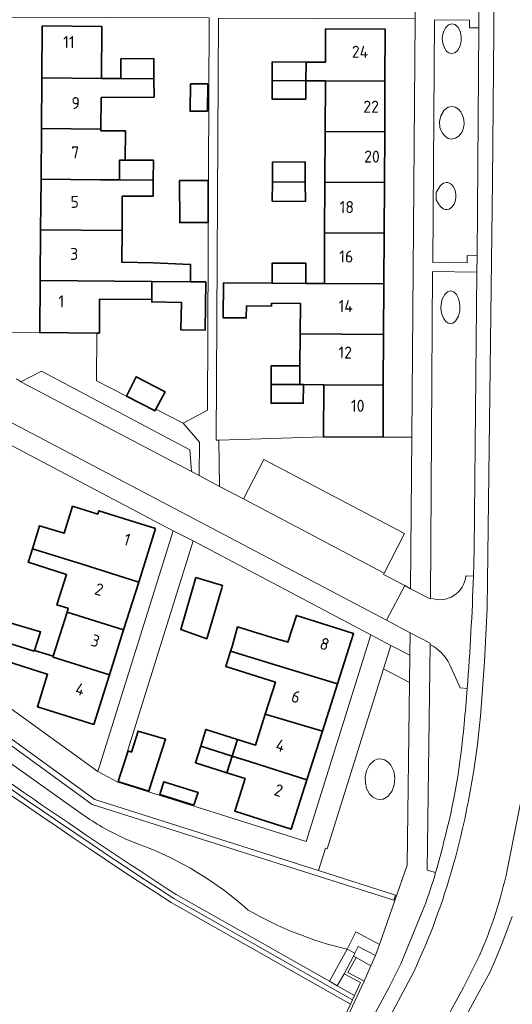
# Model space of a CAD drawing. Extents: x 150256 to 156914, y 461459 to 469481.
# Tile 236 of 256: x 154389 to 154445, y 463780 to 463891. Entities that reach past the tile are written whole.
import ezdxf
from ezdxf.enums import TextEntityAlignment as Align

# ---------------------------------------------------------------- set-up
doc = ezdxf.new("R2010")
doc.units = 0
doc.header["$LTSCALE"] = 0.75
for name, color, linetype, lineweight in [('B-RO-GR-BEPLANTING_CULTUUR_BODEMBEDEKKER-GV', 251, 'CONTINUOUS', 18), ('B-RO-GR-BEPLANTING_CULTUUR_HEESTERS-GV', 251, 'CONTINUOUS', 18), ('B-RO-IE-TERREINAFSCHEIDING_KUNSTMATIG_HEKWERK-G', 251, 'IE-TERREINAFSCHEIDING-KUNSTMATIG', 18), ('B-RO-IE-TERREINAFSCHEIDING_KUNSTMATIG_MUUR-GV', 251, 'CONTINUOUS', 18), ('B-RO-OG-BEBOUWING-GV', 6, 'CONTINUOUS', 35), ('B-RO-OG-BEBOUWING-T18', 1, 'CONTINUOUS', 18), ('B-RO-OG-TERREIN_CULTUURSCHEIDING-GV', 251, 'CONTINUOUS', 18), ('B-RO-OG-WATER-GV', 251, 'CONTINUOUS', 18), ('B-RO-OG-WATER_SLOOT-GV', 251, 'CONTINUOUS', 18), ('B-RO-VH-VERHARDING_ASFALT-GV', 251, 'CONTINUOUS', 18), ('B-RO-VH-VERHARDING_BEDRIJFSVLOERPLAAT-GV', 251, 'CONTINUOUS', 18), ('B-RO-VH-VERHARDING_BETON-GV', 251, 'CONTINUOUS', 18), ('B-RO-VH-VERHARDING_BETONSTRAATSTEEN-GV', 251, 'CONTINUOUS', 18), ('B-RO-VH-VERHARDING_TEGEL-GV', 251, 'CONTINUOUS', 18)]:
    doc.layers.add(name, color=color, linetype=linetype, lineweight=lineweight)
doc.styles.add('NLCS-ISO-M200-T18', font='NLCS-ISO.ttf', dxfattribs={"height": 360})
doc.linetypes.add('IE-TERREINAFSCHEIDING-KUNSTMATIG', pattern='A,4,[82,NLCS.SHX,S=0.75,R=90,X=0,Y=0],4,-2', length=10)

msp = doc.modelspace()

# ---------------------------------------------------------------- linework, layer by layer
at = {"layer": 'B-RO-GR-BEPLANTING_CULTUUR_BODEMBEDEKKER-GV'}
for points in [[(154409.386, 463839.533), (154409.431, 463843.276), (154407.575, 463845.398), (154404.525, 463846.98), (154404.437, 463846.812), (154401.199, 463848.464), (154397.839, 463850.178), (154397.881, 463855.553), (154391.461, 463855.603), (154386.971, 463855.639), (154386.147, 463855.645)], [(154389.336, 463850.075), (154391.654, 463851.262), (154408.333, 463842.415), (154408.529, 463839.983), (154409.386, 463839.533)]]:
    msp.add_lwpolyline(points, dxfattribs=at)
msp.add_lwpolyline([(154388.804, 463850.415, 0.0228386), (154389.336, 463850.075)], format="xyb", dxfattribs=at)
msp.add_lwpolyline([(154430.189, 463828.521), (154430.119, 463828.389), (154432.506, 463827.126), (154433.173, 463826.779), (154433.301, 463843.832), (154430.065, 463843.85), (154423.381, 463843.886), (154411.587, 463843.496), (154411.655, 463838.293), (154414.388, 463836.887), (154416.673, 463841.321), (154432.471, 463833.009)], close=True, dxfattribs=at)
at = {"layer": 'B-RO-GR-BEPLANTING_CULTUUR_HEESTERS-GV'}
msp.add_lwpolyline([(154427.047, 463785.27), (154428.712, 463784.362), (154429.203, 463785.499), (154427.28, 463786.506), (154426.884, 463785.772), (154426.757, 463785.427)], close=True, dxfattribs=at)
at = {"layer": 'B-RO-IE-TERREINAFSCHEIDING_KUNSTMATIG_HEKWERK-G'}
for points in [[(154391.461, 463855.603), (154386.971, 463855.639)], [(154401.199, 463848.464), (154397.839, 463850.178), (154397.881, 463855.553)], [(154411.587, 463843.496), (154423.381, 463843.886)]]:
    msp.add_lwpolyline(points, dxfattribs=at)
at = {"layer": 'B-RO-IE-TERREINAFSCHEIDING_KUNSTMATIG_MUUR-GV'}
for points in [[(154349.053, 463832.8, 0.0251523), (154406.229, 463791.458)], [(154406.528, 463791.919, -0.025154), (154349.401, 463833.226)]]:
    msp.add_lwpolyline(points, format="xyb", dxfattribs=at)
for points in [[(154375.925, 463818.079), (154397.368, 463802.513), (154431.279, 463791.743), (154431.459, 463792.31), (154422.799, 463795.06), (154397.64, 463803.051), (154378.188, 463817.172)], [(154406.229, 463791.458), (154426.395, 463780.031), (154426.629, 463780.53), (154406.528, 463791.919)]]:
    msp.add_lwpolyline(points, dxfattribs=at)
msp.add_lwpolyline([(154426.395, 463780.031), (154423.832, 463774.57), (154424.204, 463774.362), (154424.4, 463774.711), (154424.422, 463774.751), (154424.309, 463774.804), (154427.951, 463782.604), (154426.124, 463783.589), (154427.047, 463785.27), (154426.757, 463785.427), (154425.686, 463783.462), (154427.533, 463782.457), (154426.855, 463781.011), (154426.629, 463780.53)], close=True, dxfattribs=at)
at = {"layer": 'B-RO-OG-BEBOUWING-GV'}
for points in [[(154398.383, 463884.205), (154398.429, 463890.06), (154391.732, 463890.112), (154391.686, 463884.258)], [(154421.404, 463886.034), (154421.392, 463883.942), (154423.578, 463883.93), (154430.285, 463883.893), (154430.317, 463889.737), (154423.607, 463889.774), (154423.588, 463886.022)], [(154404.305, 463884.158), (154404.279, 463886.432), (154400.577, 463886.405), (154400.575, 463884.188)], [(154421.392, 463883.942), (154421.404, 463886.034), (154417.604, 463886.055), (154417.592, 463883.963)], [(154398.367, 463882.055), (154404.319, 463882.093), (154404.305, 463884.158), (154400.575, 463884.188), (154398.383, 463884.205), (154391.686, 463884.258), (154391.641, 463878.558), (154398.339, 463878.505)], [(154421.381, 463881.85), (154421.392, 463883.942), (154417.592, 463883.963), (154417.581, 463881.871)], [(154423.578, 463883.93), (154423.55, 463878.23), (154430.254, 463878.193), (154430.285, 463883.893)], [(154410.347, 463883.578), (154408.428, 463883.578), (154408.36, 463880.51), (154410.32, 463880.524)], [(154398.295, 463872.805), (154400.424, 463872.789), (154400.442, 463875.02), (154401.062, 463875.015), (154401.088, 463878.298), (154398.338, 463878.319), (154398.339, 463878.505), (154391.641, 463878.558), (154391.597, 463872.858)], [(154430.254, 463878.193), (154423.55, 463878.23), (154423.522, 463872.53), (154430.222, 463872.493)], [(154404.221, 463872.759), (154404.239, 463874.99), (154401.062, 463875.015), (154400.442, 463875.02), (154400.424, 463872.789)], [(154417.627, 463872.562), (154421.315, 463872.542), (154421.302, 463874.803), (154417.653, 463874.777)], [(154400.424, 463872.789), (154398.295, 463872.805), (154391.597, 463872.858), (154391.552, 463867.158), (154400.715, 463867.086), (154400.727, 463870.972), (154404.207, 463870.945), (154404.221, 463872.759)], [(154410.399, 463867.985), (154410.38, 463872.716), (154407.174, 463872.702), (154407.193, 463867.972)], [(154421.315, 463872.542), (154417.627, 463872.562), (154417.612, 463870.385), (154421.328, 463870.371)], [(154423.522, 463872.53), (154423.494, 463866.83), (154430.191, 463866.793), (154430.222, 463872.493)], [(154391.552, 463867.158), (154391.507, 463861.458), (154404.051, 463861.36), (154408.404, 463861.325), (154408.427, 463863.279), (154408.372, 463863.28), (154404.204, 463863.47), (154400.704, 463863.511), (154400.715, 463867.086)], [(154423.466, 463861.13), (154430.16, 463861.093), (154430.191, 463866.793), (154423.494, 463866.83)], [(154417.591, 463861.162), (154421.395, 463861.141), (154421.367, 463863.401), (154417.583, 463863.405)], [(154391.507, 463861.458), (154391.461, 463855.603), (154397.881, 463855.553), (154398.161, 463855.551), (154398.19, 463859.372), (154404.049, 463859.327), (154404.049, 463861.238), (154404.051, 463861.36)], [(154404.049, 463859.327), (154404.049, 463859.061), (154407.38, 463859.006), (154407.328, 463855.905), (154410.048, 463855.859), (154410.123, 463861.312), (154408.404, 463861.325), (154404.051, 463861.36), (154404.049, 463861.238)], [(154414.716, 463858.609), (154417.527, 463858.59), (154417.53, 463858.901), (154420.797, 463858.868), (154420.762, 463855.445), (154430.129, 463855.394), (154430.16, 463861.093), (154423.466, 463861.13), (154421.395, 463861.141), (154417.591, 463861.162), (154412.105, 463861.192), (154412.089, 463857.245), (154414.691, 463857.245)], [(154430.098, 463849.694), (154430.129, 463855.394), (154420.762, 463855.445), (154420.725, 463851.844), (154420.714, 463849.745), (154421.111, 463849.743), (154423.409, 463849.73)], [(154420.714, 463849.745), (154420.725, 463851.844), (154417.495, 463851.877), (154417.483, 463849.763)], [(154401.199, 463848.464), (154404.437, 463846.812), (154404.525, 463846.98), (154405.552, 463848.95), (154402.3, 463850.641)], [(154420.714, 463849.745), (154417.483, 463849.763), (154417.472, 463847.649), (154421.1, 463847.649), (154421.111, 463849.743)], [(154430.098, 463849.694), (154423.409, 463849.73), (154423.381, 463843.886), (154430.065, 463843.85)], [(154404.474, 463833.559), (154398.105, 463835.561), (154397.987, 463835.184), (154395.144, 463836.055), (154394.216, 463833.027), (154391.443, 463833.876), (154391.349, 463833.596), (154390.623, 463831.278), (154394.174, 463830.167), (154396.216, 463829.528), (154402.581, 463827.537)], [(154390.623, 463831.278), (154390.172, 463829.836), (154390.148, 463829.76), (154394.469, 463828.389), (154393.36, 463824.957), (154394.603, 463824.578), (154394.66, 463824.56), (154394.527, 463824.137), (154400.887, 463822.146), (154402.581, 463827.537), (154396.216, 463829.528), (154394.174, 463830.167)], [(154409.028, 463828.03), (154407.306, 463822.185), (154410.243, 463821.145), (154411.929, 463826.853), (154412.014, 463827.139)], [(154392.976, 463819.184), (154392.947, 463819.09), (154399.298, 463817.093), (154400.887, 463822.146), (154394.527, 463824.137)], [(154387.416, 463821.024), (154387.36, 463820.846), (154390.824, 463819.757), (154390.849, 463819.834), (154391.552, 463821.915), (154387.984, 463822.969)], [(154412.925, 463819.748), (154416.468, 463818.669), (154418.516, 463818.045), (154424.935, 463816.09), (154426.728, 463821.747), (154420.317, 463823.779), (154419.37, 463820.764), (154419.299, 463820.787), (154417.947, 463821.193), (154416.488, 463821.625), (154413.704, 463822.491), (154413.095, 463820.282)], [(154387.416, 463821.024), (154385.308, 463821.673), (154384.767, 463819.565), (154392.28, 463817.185), (154392.344, 463817.165), (154391.198, 463813.506), (154397.544, 463811.512), (154399.298, 463817.093), (154392.947, 463819.09), (154392.976, 463819.184), (154390.849, 463819.834), (154390.824, 463819.757), (154387.36, 463820.846)], [(154416.827, 463812.665), (154423.247, 463810.763), (154424.935, 463816.09), (154418.516, 463818.045), (154416.468, 463818.669), (154412.925, 463819.748), (154412.379, 463818.031), (154417.958, 463816.268)], [(154423.247, 463810.763), (154416.827, 463812.665), (154415.733, 463809.181), (154413.692, 463809.828), (154413.102, 463807.949), (154415.143, 463807.302), (154421.51, 463805.284)], [(154401.415, 463808.534), (154401.406, 463808.537), (154400.593, 463806.044), (154400.283, 463805.093), (154400.28, 463805.084), (154400.332, 463805.068), (154403.727, 463804.006), (154404.04, 463804.988), (154405.605, 463809.84), (154402.524, 463810.76), (154401.767, 463808.408)], [(154409.556, 463809.073), (154413.102, 463807.949), (154413.692, 463809.828), (154410.146, 463810.952)], [(154409.556, 463809.073), (154408.966, 463807.193), (154412.512, 463806.069), (154413.102, 463807.949)], [(154421.51, 463805.284), (154415.143, 463807.302), (154413.102, 463807.949), (154412.512, 463806.069), (154414.553, 463805.422), (154413.505, 463802.086), (154413.396, 463801.74), (154419.749, 463799.726)], [(154408.785, 463802.435), (154409.123, 463803.429), (154409.272, 463803.868), (154405.407, 463805.057), (154405.262, 463804.613), (154404.948, 463803.639)]]:
    msp.add_lwpolyline(points, close=True, dxfattribs=at)
at = {"layer": 'B-RO-OG-TERREIN_CULTUURSCHEIDING-GV'}
for points in [[(154440.642, 463864.246), (154440.828, 463889.891), (154439.795, 463889.885), (154439.792, 463890.741), (154435.867, 463890.794), (154435.658, 463863.484), (154439.536, 463863.463), (154439.54, 463864.269)], [(154436.731, 463888.697), (154436.785, 463888.164), (154436.94, 463887.707), (154437.181, 463887.304), (154437.42, 463887.097), (154437.799, 463886.989), (154438.146, 463887.078), (154438.486, 463887.382), (154438.753, 463887.882), (154438.855, 463888.386), (154438.868, 463888.818), (154438.816, 463889.201), (154438.705, 463889.594), (154438.516, 463889.943), (154438.17, 463890.254), (154437.807, 463890.361), (154437.414, 463890.241), (154437.085, 463889.904), (154436.822, 463889.342), (154436.77, 463889.012)], [(154436.731, 463888.697), (154436.77, 463889.012), (154436.822, 463889.342), (154437.085, 463889.904), (154437.414, 463890.241), (154437.807, 463890.361), (154438.17, 463890.254), (154438.516, 463889.943), (154438.705, 463889.594), (154438.816, 463889.201), (154438.868, 463888.818), (154438.855, 463888.386), (154438.753, 463887.882), (154438.486, 463887.382), (154438.146, 463887.078), (154437.799, 463886.989), (154437.42, 463887.097), (154437.181, 463887.304), (154436.94, 463887.707), (154436.785, 463888.164)], [(154437.783, 463877.373), (154438.207, 463877.463), (154438.644, 463877.749), (154438.954, 463878.174), (154439.123, 463878.638), (154439.194, 463879.109), (154439.156, 463879.557), (154439.057, 463879.967), (154438.813, 463880.442), (154438.559, 463880.758), (154438.182, 463880.977), (154437.798, 463881.04), (154437.407, 463880.965), (154436.937, 463880.622), (154436.559, 463879.982), (154436.428, 463879.35), (154436.475, 463878.676), (154436.73, 463878.065), (154437.078, 463877.674), (154437.397, 463877.448)], [(154437.783, 463877.373), (154437.397, 463877.448), (154437.078, 463877.674), (154436.73, 463878.065), (154436.475, 463878.676), (154436.428, 463879.35), (154436.559, 463879.982), (154436.937, 463880.622), (154437.407, 463880.965), (154437.798, 463881.04), (154438.182, 463880.977), (154438.559, 463880.758), (154438.813, 463880.442), (154439.057, 463879.967), (154439.156, 463879.557), (154439.194, 463879.109), (154439.123, 463878.638), (154438.954, 463878.174), (154438.644, 463877.749), (154438.207, 463877.463)], [(154436.029, 463870.534), (154436.325, 463870.081), (154436.527, 463869.772), (154436.819, 463869.531), (154437.04, 463869.46), (154437.257, 463869.437), (154437.511, 463869.504), (154437.812, 463869.715), (154438.053, 463870.058), (154438.217, 463870.506), (154438.272, 463870.86), (154438.268, 463871.094), (154438.211, 463871.456), (154438.095, 463871.795), (154437.947, 463872.046), (154437.774, 463872.253), (154437.549, 463872.412), (154437.357, 463872.473), (154437.192, 463872.502), (154436.857, 463872.416), (154436.527, 463872.148), (154436.268, 463871.73), (154436.037, 463871.357)], [(154436.037, 463871.357), (154436.268, 463871.73), (154436.527, 463872.148), (154436.857, 463872.416), (154437.192, 463872.502), (154437.357, 463872.473), (154437.549, 463872.412), (154437.774, 463872.253), (154437.947, 463872.046), (154438.095, 463871.795), (154438.211, 463871.456), (154438.268, 463871.094), (154438.272, 463870.86), (154438.217, 463870.506), (154438.053, 463870.058), (154437.812, 463869.715), (154437.511, 463869.504), (154437.257, 463869.437), (154437.04, 463869.46), (154436.819, 463869.531), (154436.527, 463869.772), (154436.325, 463870.081), (154436.029, 463870.534)], [(154438.642, 463859.13), (154438.517, 463859.53), (154438.313, 463859.904), (154438.035, 463860.172), (154437.818, 463860.259), (154437.642, 463860.291), (154437.323, 463860.195), (154437.009, 463859.894), (154436.736, 463859.358), (154436.611, 463858.783), (154436.573, 463858.442), (154436.662, 463857.777), (154436.874, 463857.207), (154437.137, 463856.843), (154437.387, 463856.671), (154437.642, 463856.62), (154437.925, 463856.671), (154438.221, 463856.883), (154438.568, 463857.463), (154438.693, 463858.032), (154438.716, 463858.66)], [(154438.642, 463859.13), (154438.716, 463858.66), (154438.693, 463858.032), (154438.568, 463857.463), (154438.221, 463856.883), (154437.925, 463856.671), (154437.642, 463856.62), (154437.387, 463856.671), (154437.137, 463856.843), (154436.874, 463857.207), (154436.662, 463857.777), (154436.573, 463858.442), (154436.611, 463858.783), (154436.736, 463859.358), (154437.009, 463859.894), (154437.323, 463860.195), (154437.642, 463860.291), (154437.818, 463860.259), (154438.035, 463860.172), (154438.313, 463859.904), (154438.517, 463859.53)], [(154430.111, 463817.752), (154433.047, 463816.221), (154433.085, 463819.288), (154430.935, 463820.387)], [(154433.047, 463816.221), (154430.111, 463817.752), (154423.779, 463797.518), (154423.598, 463797.574), (154422.799, 463795.06), (154431.459, 463792.31), (154431.279, 463791.743), (154431.395, 463791.706), (154432.788, 463795.674)], [(154428.533, 463803.713), (154428.873, 463803.356), (154429.279, 463803.126), (154429.649, 463803.047), (154430.1, 463803.101), (154430.636, 463803.422), (154431.098, 463804.028), (154431.338, 463804.699), (154431.399, 463805.478), (154431.269, 463806.267), (154430.932, 463806.919), (154430.628, 463807.265), (154430.246, 463807.511), (154429.765, 463807.629), (154429.403, 463807.591), (154429.088, 463807.448), (154428.546, 463806.963), (154428.201, 463806.297), (154428.046, 463805.612), (154428.077, 463804.902), (154428.22, 463804.285)], [(154428.533, 463803.713), (154428.22, 463804.285), (154428.077, 463804.902), (154428.046, 463805.612), (154428.201, 463806.297), (154428.546, 463806.963), (154429.088, 463807.448), (154429.403, 463807.591), (154429.765, 463807.629), (154430.246, 463807.511), (154430.628, 463807.265), (154430.932, 463806.919), (154431.269, 463806.267), (154431.399, 463805.478), (154431.338, 463804.699), (154431.098, 463804.028), (154430.636, 463803.422), (154430.1, 463803.101), (154429.649, 463803.047), (154429.279, 463803.126), (154428.873, 463803.356)], [(154426.855, 463781.011), (154427.533, 463782.457), (154425.686, 463783.462), (154424.908, 463782.114)]]:
    msp.add_lwpolyline(points, close=True, dxfattribs=at)
for points in [[(154440.242, 463828.197), (154440.32, 463831.204), (154440.615, 463862.409), (154435.636, 463862.467), (154435.419, 463825.723)], [(154439.392, 463828.219), (154440.242, 463828.197)], [(154435.355, 463820.504), (154435.036, 463795.125), (154435.987, 463794.867)], [(154429.657, 463786.752), (154431.395, 463791.706), (154431.279, 463791.743), (154397.368, 463802.513), (154375.925, 463818.079), (154375.366, 463816.227), (154396.015, 463801.577)], [(154439.538, 463815.57), (154438.751, 463815.627), (154437.564, 463818.221)], [(154426.015, 463786.234), (154427.022, 463788.162), (154429.657, 463786.752)]]:
    msp.add_lwpolyline(points, dxfattribs=at)
for points in [[(154435.419, 463825.723, 0.4877325), (154439.392, 463828.219)], [(154437.564, 463818.221, 0.1705231), (154435.355, 463820.504)], [(154439.179, 463811.539, 0.0121697), (154439.538, 463815.57)], [(154436.881, 463798.212, 0.0450156), (154439.179, 463811.539)], [(154396.015, 463801.577, 0.0482304), (154400.515, 463798.906)], [(154400.515, 463798.906, 0.0224365), (154402.746, 463797.976)], [(154402.746, 463797.976, -0.0932344), (154414.897, 463790.627)], [(154435.987, 463794.867, 0.0125393), (154436.881, 463798.212)], [(154414.897, 463790.627, 0.0751056), (154426.015, 463786.234)]]:
    msp.add_lwpolyline(points, format="xyb", dxfattribs=at)
at = {"layer": 'B-RO-OG-WATER-GV'}
msp.add_lwpolyline([(154406.229, 463791.458, -0.0251523), (154349.053, 463832.8)], format="xyb", dxfattribs=at)
msp.add_lwpolyline([(154426.134, 463773.765), (154425.037, 463774.363), (154424.4, 463774.711), (154424.204, 463774.362), (154423.832, 463774.57), (154426.395, 463780.031), (154406.229, 463791.458)], dxfattribs=at)
at = {"layer": 'B-RO-OG-WATER_SLOOT-GV'}
for points in [[(154396.015, 463801.577), (154375.366, 463816.227), (154374.82, 463814.418)], [(154406.817, 463792.364), (154424.029, 463782.612), (154426.015, 463786.234)]]:
    msp.add_lwpolyline(points, dxfattribs=at)
for points in [[(154374.82, 463814.418, 0.0138613), (154406.817, 463792.364)], [(154400.515, 463798.906, -0.0482304), (154396.015, 463801.577)], [(154402.746, 463797.976, -0.0224365), (154400.515, 463798.906)], [(154414.897, 463790.627, 0.0932344), (154402.746, 463797.976)], [(154426.015, 463786.234, -0.0751056), (154414.897, 463790.627)]]:
    msp.add_lwpolyline(points, format="xyb", dxfattribs=at)
at = {"layer": 'B-RO-VH-VERHARDING_ASFALT-GV'}
for points in [[(154443.377, 463986.576), (154442.366, 463872.646), (154441.799, 463824.578), (154441.466, 463818.543), (154441.015, 463812.459)], [(154441.015, 463812.459), (154441.466, 463818.543), (154441.799, 463824.578), (154442.366, 463872.646), (154443.377, 463986.576)], [(154440.972, 463910.72), (154440.86, 463892.908), (154440.828, 463889.891), (154440.642, 463864.246), (154440.615, 463862.409), (154440.32, 463831.204), (154440.242, 463828.197)], [(154335.878, 463873.039), (154430.445, 463823.244), (154432.506, 463827.126), (154430.119, 463828.389), (154430.189, 463828.521), (154414.388, 463836.887), (154411.655, 463838.293), (154409.386, 463839.533), (154408.529, 463839.983), (154389.336, 463850.075)], [(154444.041, 463795.127), (154446.206, 463806.059)], [(154446.206, 463806.059), (154444.041, 463795.127)], [(154434.708, 463790.969), (154432.071, 463784.554), (154431.396, 463783.208), (154430.718, 463781.86), (154426.278, 463773.687), (154427.774, 463772.872), (154433.48, 463783.605)], [(154440.872, 463781.432), (154442.117, 463783.661), (154442.797, 463785.256), (154443.545, 463787.074), (154444.608, 463789.892)], [(154427.774, 463772.872), (154432.698, 463770.19), (154439.134, 463781.899), (154440.93, 463785.51)], [(154440.93, 463785.51), (154439.134, 463781.899), (154432.698, 463770.19), (154434.336, 463769.298), (154440.872, 463781.432)], [(154433.48, 463783.605), (154427.774, 463772.872)]]:
    msp.add_lwpolyline(points, dxfattribs=at)
for points in [[(154389.336, 463850.075, -0.0228386), (154388.804, 463850.415)], [(154440.242, 463828.197, -0.0101364), (154439.538, 463815.57)], [(154439.538, 463815.57, -0.0121697), (154439.179, 463811.539)], [(154441.015, 463812.459, -0.0463925), (154437.962, 463795.67)], [(154437.962, 463795.67, 0.0463925), (154441.015, 463812.459)], [(154439.179, 463811.539, -0.0450156), (154436.881, 463798.212)], [(154436.881, 463798.212, -0.0125393), (154435.987, 463794.867)], [(154437.962, 463795.67, -0.0419132), (154433.48, 463783.605)], [(154433.48, 463783.605, 0.0419132), (154437.962, 463795.67)], [(154440.93, 463785.51, 0.0474946), (154444.041, 463795.127)], [(154444.041, 463795.127, -0.0474946), (154440.93, 463785.51)], [(154435.987, 463794.867, -0.0150327), (154434.708, 463790.969)]]:
    msp.add_lwpolyline(points, format="xyb", dxfattribs=at)
at = {"layer": 'B-RO-VH-VERHARDING_BEDRIJFSVLOERPLAAT-GV'}
msp.add_lwpolyline([(154426.015, 463786.234), (154424.029, 463782.612), (154424.908, 463782.114), (154425.686, 463783.462), (154426.757, 463785.427), (154426.884, 463785.772)], close=True, dxfattribs=at)
at = {"layer": 'B-RO-VH-VERHARDING_BETON-GV'}
for points in [[(154349.401, 463833.226, 0.025154), (154406.528, 463791.919)], [(154406.817, 463792.364, -0.0138613), (154374.82, 463814.418)]]:
    msp.add_lwpolyline(points, format="xyb", dxfattribs=at)
msp.add_lwpolyline([(154406.528, 463791.919), (154426.629, 463780.53), (154426.855, 463781.011), (154424.908, 463782.114), (154424.029, 463782.612), (154406.817, 463792.364)], dxfattribs=at)
msp.add_lwpolyline([(154428.712, 463784.362), (154427.047, 463785.27), (154426.124, 463783.589), (154427.951, 463782.604)], close=True, dxfattribs=at)
at = {"layer": 'B-RO-VH-VERHARDING_BETONSTRAATSTEEN-GV'}
for points in [[(154389.336, 463850.075), (154408.529, 463839.983), (154408.333, 463842.415), (154391.654, 463851.262)], [(154430.189, 463828.521), (154432.471, 463833.009), (154416.673, 463841.321), (154414.388, 463836.887)]]:
    msp.add_lwpolyline(points, close=True, dxfattribs=at)
at = {"layer": 'B-RO-VH-VERHARDING_TEGEL-GV'}
for points in [[(154407.575, 463845.398), (154409.431, 463843.276), (154409.386, 463839.533), (154411.655, 463838.293), (154411.587, 463843.496), (154411.287, 463843.498), (154411.558, 463890.971), (154433.681, 463890.926), (154433.678, 463891.927), (154410.248, 463892.006), (154410.136, 463927.428), (154409.192, 463927.437), (154409.231, 463892.009), (154387.503, 463892.06), (154387.498, 463891.087), (154410.515, 463891.01), (154410.312, 463846.885)], [(154408.727, 463832.173), (154406.46, 463833.314), (154397.979, 463806.228), (154400.24, 463805.025)], [(154396.061, 463807.612), (154379.023, 463819.912), (154378.188, 463817.172), (154397.64, 463803.051), (154422.799, 463795.06), (154423.598, 463797.574), (154423.779, 463797.518), (154430.111, 463817.752), (154430.935, 463820.387), (154428.69, 463821.578), (154421.422, 463798.339), (154400.24, 463805.025), (154397.979, 463806.228)], [(154429.657, 463786.752), (154427.022, 463788.162), (154426.015, 463786.234), (154426.884, 463785.772), (154427.28, 463786.506), (154429.203, 463785.499)]]:
    msp.add_lwpolyline(points, close=True, dxfattribs=at)
for points in [[(154433.681, 463890.926), (154433.301, 463843.832), (154433.173, 463826.779), (154435.372, 463825.634), (154435.419, 463825.723), (154435.636, 463862.467), (154440.615, 463862.409), (154440.642, 463864.246), (154439.54, 463864.269), (154439.536, 463863.463), (154435.658, 463863.484), (154435.867, 463890.794), (154439.792, 463890.741), (154439.795, 463889.885), (154440.828, 463889.891), (154440.86, 463892.908)], [(154335.656, 463870.432), (154341.033, 463867.867), (154340.413, 463866.632), (154341.215, 463866.154), (154343.653, 463864.864), (154344.274, 463866.013), (154354.953, 463860.399), (154354.974, 463860.438), (154357.783, 463858.983), (154365.462, 463855.005), (154366.28, 463854.594), (154384.071, 463845.144), (154386.331, 463843.904), (154406.46, 463833.314), (154408.727, 463832.173), (154428.69, 463821.578), (154430.935, 463820.387), (154433.085, 463819.288), (154433.118, 463821.831), (154430.445, 463823.244), (154335.878, 463873.039)], [(154440.242, 463828.197), (154439.392, 463828.219)], [(154435.419, 463825.723), (154435.372, 463825.634), (154433.173, 463826.779), (154432.506, 463827.126), (154430.445, 463823.244), (154433.118, 463821.831), (154435.357, 463820.648), (154435.355, 463820.504)], [(154435.987, 463794.867), (154435.036, 463795.125), (154435.355, 463820.504), (154435.357, 463820.648), (154433.118, 463821.831), (154433.085, 463819.288), (154433.047, 463816.221), (154432.788, 463795.674), (154431.395, 463791.706), (154429.657, 463786.752), (154429.203, 463785.499), (154428.712, 463784.362), (154427.951, 463782.604), (154424.309, 463774.804), (154424.422, 463774.751), (154424.4, 463774.711), (154425.037, 463774.363)], [(154437.564, 463818.221), (154438.751, 463815.627), (154439.538, 463815.57)], [(154425.037, 463774.363), (154426.134, 463773.765), (154426.278, 463773.687), (154430.718, 463781.86), (154431.396, 463783.208), (154432.071, 463784.554), (154434.708, 463790.969)], [(154444.608, 463789.892), (154443.545, 463787.074), (154442.797, 463785.256), (154442.117, 463783.661), (154440.872, 463781.432), (154434.336, 463769.298)]]:
    msp.add_lwpolyline(points, dxfattribs=at)
for points in [[(154439.392, 463828.219, -0.4877325), (154435.419, 463825.723)], [(154439.538, 463815.57, 0.0101364), (154440.242, 463828.197)], [(154435.355, 463820.504, -0.1705231), (154437.564, 463818.221)], [(154434.708, 463790.969, 0.0150327), (154435.987, 463794.867)]]:
    msp.add_lwpolyline(points, format="xyb", dxfattribs=at)

# ---------------------------------------------------------------- texts
at = {"layer": 'B-RO-OG-BEBOUWING-T18', "style": 'NLCS-ISO-M200-T18'}
for s, rotation, p in [('11', 359.7, (154394.73, 463888.302)), ('24', 359.6, (154427.484, 463887.205)), ('9', 359.4, (154395.495, 463881.431)), ('22', 359.4, (154428.727, 463881.023)), ('7', 359.4, (154395.441, 463875.872)), ('20', 359.4, (154428.822, 463875.405)), ('5', 359.4, (154395.385, 463870.312)), ('18', 359.4, (154425.993, 463869.728)), ('3', 359.4, (154395.327, 463864.45)), ('16', 359.4, (154425.932, 463864.162)), ('1', 359.5, (154393.883, 463859.123)), ('14', 359.4, (154425.872, 463858.596)), ('12', 359.4, (154425.814, 463853.354)), ('10', 359.6, (154427.22, 463847.368)), ('1', 342.6, (154401.283, 463832.324)), ('2', 342.1, (154398.127, 463826.702)), ('3', 342.6, (154397.712, 463820.924)), ('8', 342.5, (154423.5, 463820.565)), ('4', 342.6, (154396.003, 463815.464)), ('6', 342.4, (154420.275, 463814.625)), ('4', 342.4, (154418.538, 463809.144)), ('2', 342.5, (154418.328, 463804.093))]:
    msp.add_text(s, height=1.35, rotation=rotation, dxfattribs=at).set_placement(p, align=Align.MIDDLE)

doc.saveas('drawing.dxf')
